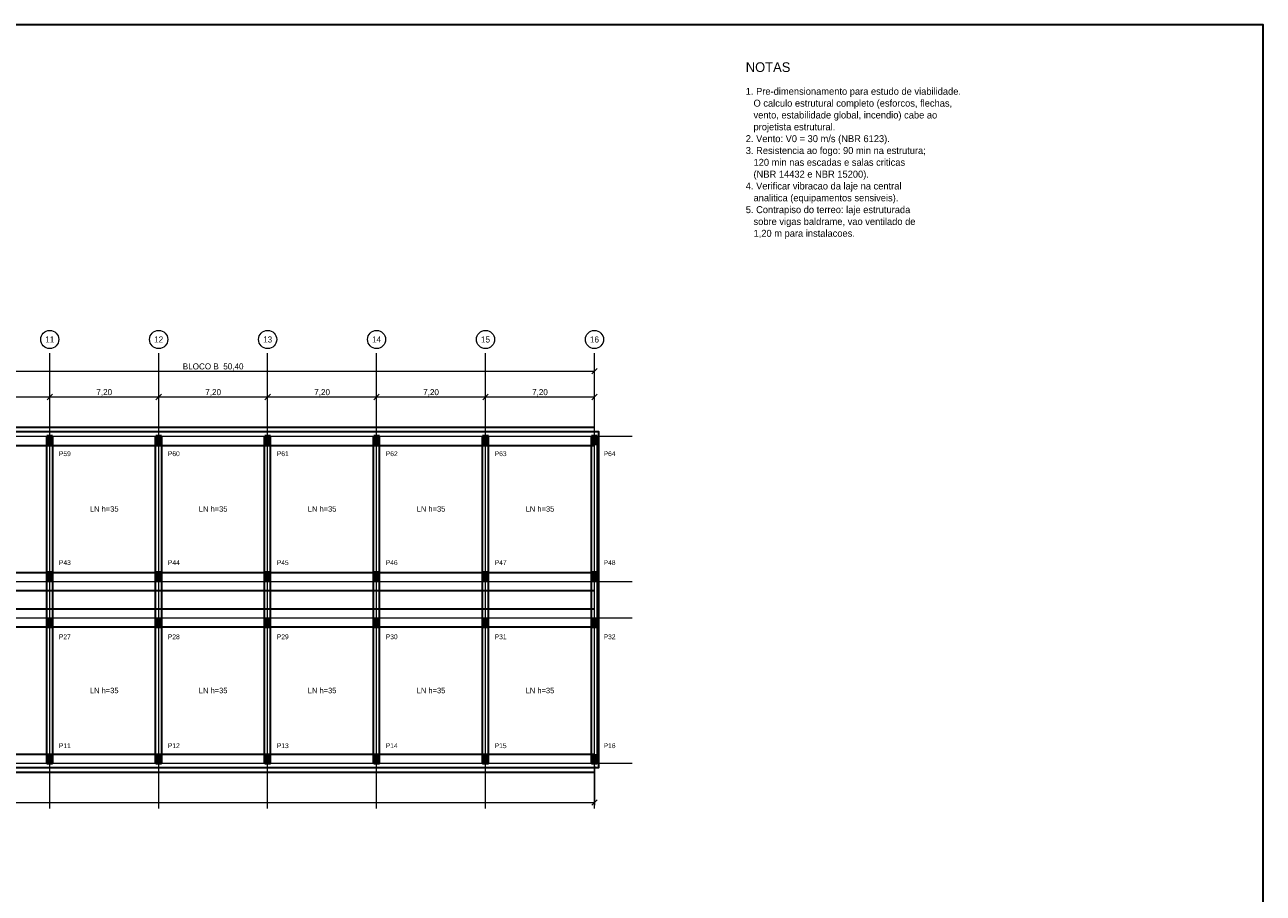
# Model space of a CAD drawing. Header units: metres. Extents: x -12 to 152, y -66 to 49.
# Tile 5 of 5: x 70 to 152, y -9 to 49. Entities that reach past the tile are written whole.
import ezdxf
from ezdxf.enums import TextEntityAlignment as Align

# ---------------------------------------------------------------- set-up
doc = ezdxf.new("R2010")
doc.units = ezdxf.units.M
for name, color, linetype, lineweight, true_color in [('COTA', 8, 'Continuous', 13, 0x6a6a6a), ('EIXO', 8, 'Continuous', 13, 0x6a6a6a), ('EST', 3, 'Continuous', 35, 0x15803d)]:
    doc.layers.add(name, color=color, linetype=linetype, lineweight=lineweight, true_color=true_color)
for name, color, linetype, lineweight in [('FOLHA', 7, 'Continuous', 35), ('NOTA', 7, 'Continuous', 18), ('PILAR', 7, 'Continuous', 35)]:
    doc.layers.add(name, color=color, linetype=linetype, lineweight=lineweight)

msp = doc.modelspace()

# ---------------------------------------------------------------- hatches: boundary and pattern name
at = {"layer": 'PILAR'}
for points in [[(71.8, 21), (72.2, 21), (72.2, 21.7), (71.8, 21.7)], [(79, 21), (79.4, 21), (79.4, 21.7), (79, 21.7)], [(86.2, 21), (86.6, 21), (86.6, 21.7), (86.2, 21.7)], [(93.4, 21), (93.8, 21), (93.8, 21.7), (93.4, 21.7)], [(100.6, 21), (101, 21), (101, 21.7), (100.6, 21.7)], [(107.8, 21), (108.2, 21), (108.2, 21.7), (107.8, 21.7)], [(71.8, 12), (72.2, 12), (72.2, 12.7), (71.8, 12.7)], [(79, 12), (79.4, 12), (79.4, 12.7), (79, 12.7)], [(86.2, 12), (86.6, 12), (86.6, 12.7), (86.2, 12.7)], [(93.4, 12), (93.8, 12), (93.8, 12.7), (93.4, 12.7)], [(100.6, 12), (101, 12), (101, 12.7), (100.6, 12.7)], [(107.8, 12), (108.2, 12), (108.2, 12.7), (107.8, 12.7)], [(71.8, 8.9), (72.2, 8.9), (72.2, 9.6), (71.8, 9.6)], [(79, 8.9), (79.4, 8.9), (79.4, 9.6), (79, 9.6)], [(86.2, 8.9), (86.6, 8.9), (86.6, 9.6), (86.2, 9.6)], [(93.4, 8.9), (93.8, 8.9), (93.8, 9.6), (93.4, 9.6)], [(100.6, 8.9), (101, 8.9), (101, 9.6), (100.6, 9.6)], [(107.8, 8.9), (108.2, 8.9), (108.2, 9.6), (107.8, 9.6)], [(71.8, -0.1), (72.2, -0.1), (72.2, 0.6), (71.8, 0.6)], [(79, -0.1), (79.4, -0.1), (79.4, 0.6), (79, 0.6)], [(86.2, -0.1), (86.6, -0.1), (86.6, 0.6), (86.2, 0.6)], [(93.4, -0.1), (93.8, -0.1), (93.8, 0.6), (93.4, 0.6)], [(100.6, -0.1), (101, -0.1), (101, 0.6), (100.6, 0.6)], [(107.8, -0.1), (108.2, -0.1), (108.2, 0.6), (107.8, 0.6)]]:
    msp.add_hatch(color=7, dxfattribs=at).paths.add_polyline_path(points)

# ---------------------------------------------------------------- linework, layer by layer
at = {"layer": 'COTA'}
for p, q in [((57.6, 25.9), (108, 25.9)), ((107.82, 25.72), (108.18, 26.08)), ((108, 21.78), (108, 26.08)), ((64.8, 24.2), (72, 24.2)), ((71.82, 24.02), (72.18, 24.38)), ((71.82, 24.02), (72.18, 24.38)), ((72, 21.78), (72, 24.38)), ((72, 21.78), (72, 24.38)), ((72, 24.2), (79.2, 24.2)), ((79.02, 24.02), (79.38, 24.38)), ((79.02, 24.02), (79.38, 24.38)), ((79.2, 21.78), (79.2, 24.38)), ((79.2, 21.78), (79.2, 24.38)), ((79.2, 24.2), (86.4, 24.2)), ((86.22, 24.02), (86.58, 24.38)), ((86.22, 24.02), (86.58, 24.38)), ((86.4, 21.78), (86.4, 24.38)), ((86.4, 21.78), (86.4, 24.38)), ((86.4, 24.2), (93.6, 24.2)), ((93.42, 24.02), (93.78, 24.38)), ((93.42, 24.02), (93.78, 24.38)), ((93.6, 21.78), (93.6, 24.38)), ((93.6, 21.78), (93.6, 24.38)), ((93.6, 24.2), (100.8, 24.2)), ((100.62, 24.02), (100.98, 24.38)), ((100.62, 24.02), (100.98, 24.38)), ((100.8, 21.78), (100.8, 24.38)), ((100.8, 21.78), (100.8, 24.38)), ((100.8, 24.2), (108, 24.2)), ((107.82, 24.02), (108.18, 24.38)), ((108, 21.78), (108, 24.38)), ((108, -0.18), (108, -2.78)), ((107.82, -2.78), (108.18, -2.42)), ((0, -2.6), (108, -2.6))]:
    msp.add_line(p, q, dxfattribs=at)
at = {"layer": 'EIXO'}
for p, q in [((72, -3), (72, 27.1)), ((79.2, -3), (79.2, 27.1)), ((86.4, -3), (86.4, 27.1)), ((93.6, -3), (93.6, 27.1)), ((100.8, -3), (100.8, 27.1)), ((108, -3), (108, 27.1)), ((-5.5, 21.6), (110.5, 21.6)), ((-5.5, 12), (110.5, 12)), ((-5.5, 9.6), (110.5, 9.6)), ((-5.5, 0), (110.5, 0))]:
    msp.add_line(p, q, dxfattribs=at)
for centre in [(72, 28), (79.2, 28), (86.4, 28), (93.6, 28), (100.8, 28), (108, 28)]:
    msp.add_circle(centre, 0.6, dxfattribs=at)
at = {"layer": 'EST'}
for p, q in [((0, 22.2), (108, 22.2)), ((71.8, 0), (71.8, 21.6)), ((72.2, 0), (72.2, 21.6)), ((79, 0), (79, 21.6)), ((79.4, 0), (79.4, 21.6)), ((86.2, 0), (86.2, 21.6)), ((86.6, 0), (86.6, 21.6)), ((93.4, 0), (93.4, 21.6)), ((93.8, 0), (93.8, 21.6)), ((100.6, 0), (100.6, 21.6)), ((101, 0), (101, 21.6)), ((107.8, 0), (107.8, 21.6)), ((108.2, 0), (108.2, 21.6)), ((0, 21), (108, 21)), ((0, 12.6), (108, 12.6)), ((0, 11.4), (108, 11.4)), ((0, 10.2), (108, 10.2)), ((0, 9), (108, 9)), ((0, 0.6), (108, 0.6)), ((0, -0.6), (108, -0.6))]:
    msp.add_line(p, q, dxfattribs=at)
msp.add_lwpolyline([(-0.3, -0.3), (108.3, -0.3), (108.3, 21.9), (-0.3, 21.9)], close=True, dxfattribs=at)
at = {"layer": 'FOLHA'}
msp.add_lwpolyline([(-12, -66), (152.2, -66), (152.2, 48.8), (-12, 48.8)], close=True, dxfattribs=at)

# ---------------------------------------------------------------- texts
at = {"layer": 'COTA'}
for s, p in [('BLOCO B  50,40', (82.8, 26.22)), ('7,20', (75.6, 24.52)), ('7,20', (82.8, 24.52)), ('7,20', (90, 24.52)), ('7,20', (97.2, 24.52)), ('7,20', (104.4, 24.52))]:
    msp.add_text(s, height=0.4, dxfattribs=at).set_placement(p, align=Align.MIDDLE_CENTER)
at = {"layer": 'EIXO'}
for s, p in [('11', (72, 28)), ('12', (79.2, 28)), ('13', (86.4, 28)), ('14', (93.6, 28)), ('15', (100.8, 28)), ('16', (108, 28))]:
    msp.add_text(s, height=0.4, dxfattribs=at).set_placement(p, align=Align.MIDDLE_CENTER)
at = {"layer": 'EST'}
for s, height, p in [('P59', 0.32, (73, 20.45)), ('P60', 0.32, (80.2, 20.45)), ('P61', 0.32, (87.4, 20.45)), ('P62', 0.32, (94.6, 20.45)), ('P63', 0.32, (101.8, 20.45)), ('P64', 0.32, (109, 20.45)), ('LN h=35', 0.36, (75.6, 16.8)), ('LN h=35', 0.36, (82.8, 16.8)), ('LN h=35', 0.36, (90, 16.8)), ('LN h=35', 0.36, (97.2, 16.8)), ('LN h=35', 0.36, (104.4, 16.8)), ('P43', 0.32, (73, 13.25)), ('P44', 0.32, (80.2, 13.25)), ('P45', 0.32, (87.4, 13.25)), ('P46', 0.32, (94.6, 13.25)), ('P47', 0.32, (101.8, 13.25)), ('P48', 0.32, (109, 13.25)), ('P27', 0.32, (73, 8.35)), ('P28', 0.32, (80.2, 8.35)), ('P29', 0.32, (87.4, 8.35)), ('P30', 0.32, (94.6, 8.35)), ('P31', 0.32, (101.8, 8.35)), ('P32', 0.32, (109, 8.35)), ('LN h=35', 0.36, (75.6, 4.8)), ('LN h=35', 0.36, (82.8, 4.8)), ('LN h=35', 0.36, (90, 4.8)), ('LN h=35', 0.36, (97.2, 4.8)), ('LN h=35', 0.36, (104.4, 4.8)), ('P11', 0.32, (73, 1.15)), ('P12', 0.32, (80.2, 1.15)), ('P13', 0.32, (87.4, 1.15)), ('P14', 0.32, (94.6, 1.15)), ('P15', 0.32, (101.8, 1.15)), ('P16', 0.32, (109, 1.15))]:
    msp.add_text(s, height=height, dxfattribs=at).set_placement(p, align=Align.MIDDLE_CENTER)
at = {"layer": 'NOTA'}
for s, height, p in [('NOTAS', 0.64, (118, 46)), ('1. Pre-dimensionamento para estudo de viabilidade.', 0.46, (118, 44.4)), ('   O calculo estrutural completo (esforcos, flechas,', 0.46, (118, 43.618)), ('   vento, estabilidade global, incendio) cabe ao', 0.46, (118, 42.836)), ('   projetista estrutural.', 0.46, (118, 42.054)), ('2. Vento: V0 = 30 m/s (NBR 6123).', 0.46, (118, 41.272)), ('3. Resistencia ao fogo: 90 min na estrutura;', 0.46, (118, 40.49)), ('   120 min nas escadas e salas criticas', 0.46, (118, 39.708)), ('   (NBR 14432 e NBR 15200).', 0.46, (118, 38.926)), ('4. Verificar vibracao da laje na central', 0.46, (118, 38.144)), ('5. Contrapiso do terreo: laje estruturada', 0.46, (118, 36.58)), ('   analitica (equipamentos sensiveis).', 0.46, (118, 37.362)), ('   sobre vigas baldrame, vao ventilado de', 0.46, (118, 35.798)), ('   1,20 m para instalacoes.', 0.46, (118, 35.016))]:
    msp.add_text(s, height=height, dxfattribs=at).set_placement(p, align=Align.MIDDLE_LEFT)

doc.saveas('drawing.dxf')
